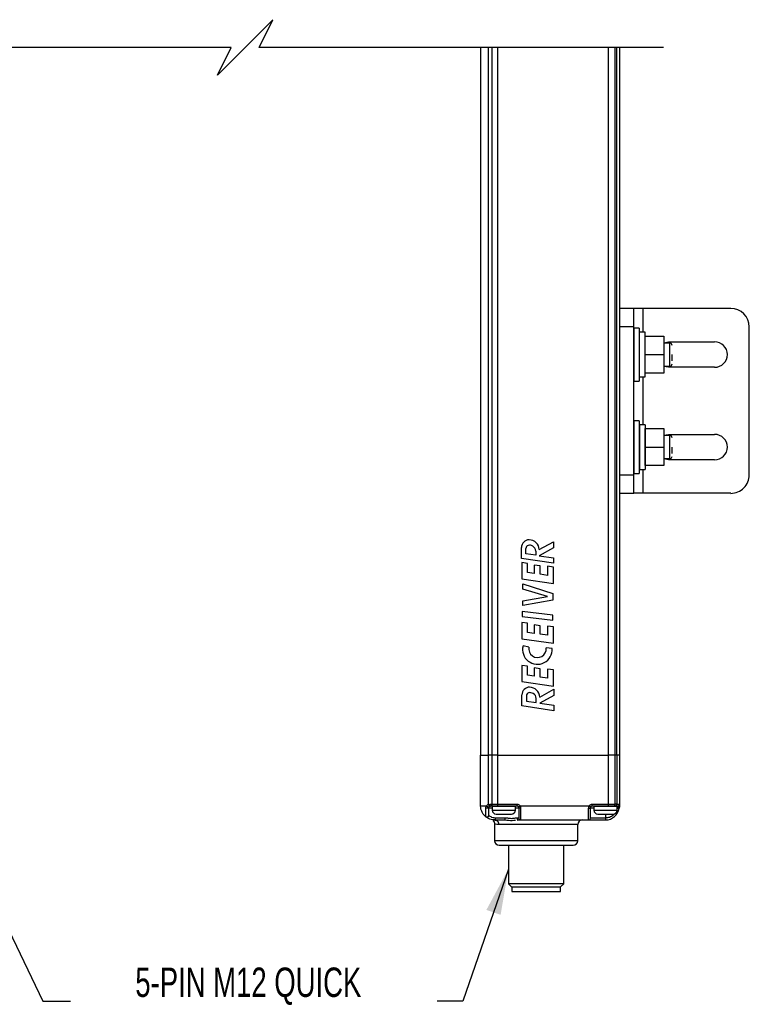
# Model space of a CAD drawing. Header units: inches. Extents: x 0.2 to 10.8, y 0.2 to 8.2.
# Tile 13 of 25: x 4.8 to 6.9, y 2.2 to 5. Entities that reach past the tile are written whole.
import ezdxf

# ---------------------------------------------------------------- set-up
doc = ezdxf.new("R2010")
doc.units = ezdxf.units.IN
doc.header["$MEASUREMENT"] = 0
doc.layers.add('DIMENSIONS', color=140, linetype='Continuous', lineweight=25)
doc.layers.add('TEXT', color=140, linetype='Continuous', lineweight=25)
doc.styles.add('SLDTEXTSTYLE0', font='TXT', dxfattribs={"width": 0.7})
doc.dimstyles.new('SLDDIMSTYLE3', dxfattribs={"dimtxt": 0.18, "dimasz": 0.13, "dimexe": 0, "dimexo": 0.0625, "dimgap": 0, "dimtad": 0, "dimtih": 1, "dimtoh": 1, "dimdec": 0, "dimrnd": 1e-09, "dimzin": 0, "dimdsep": 46, "dimtxsty": 'Standard', "dimsah": 1, "dimcen": 0.09, "dimadec": 0, "dimazin": 0, "dimtfac": 0.13, "dimtdec": 0, "dimtofl": 0, "dimtmove": 0, "dimatfit": 3, "dimfxl": 0, "dimfrac": 2, "dimtolj": 1, "dimtzin": 0, "dimarcsym": 0})

msp = doc.modelspace()

# ---------------------------------------------------------------- linework, layer by layer
for p, q in [((6.105, 4.9407), (6.105, 2.932)), ((6.1277, 2.932), (6.1277, 4.9407)), ((6.1364, 4.9407), (6.1364, 2.932)), ((6.1531, 4.9407), (6.1531, 2.932)), ((6.4681, 2.932), (6.4681, 4.9407)), ((6.4867, 2.932), (6.4867, 4.9407)), ((6.491, 2.932), (6.491, 4.9407)), ((6.4987, 4.9407), (6.4987, 2.932)), ((6.5393, 4.2001), (6.5, 4.2001)), ((6.5, 4.1476), (6.5, 4.2001)), ((6.5393, 4.1476), (6.5393, 4.2001)), ((6.5656, 4.2001), (6.5393, 4.2001)), ((6.8149, 4.2001), (6.5656, 4.2001)), ((6.5656, 4.2001), (6.5656, 4.1323)), ((6.5393, 4.1476), (6.5, 4.1476)), ((6.5, 3.7276), (6.5, 4.1476)), ((6.5393, 3.7276), (6.5393, 4.1476)), ((6.5553, 4.1439), (6.5398, 4.1439)), ((6.5398, 4.1439), (6.5398, 3.9938)), ((6.5553, 4.1439), (6.5553, 4.0689)), ((6.8674, 3.7276), (6.8674, 4.1476)), ((6.5717, 4.1323), (6.5559, 4.1323)), ((6.5559, 4.0054), (6.5559, 4.1323)), ((6.5717, 4.0689), (6.5717, 4.1323)), ((6.5719, 4.0689), (6.5719, 4.1213)), ((6.5719, 4.1213), (6.6244, 4.1213)), ((6.6244, 4.1213), (6.6244, 4.0689)), ((6.5, 4.1017), (6.4987, 4.1017)), ((6.5398, 4.1017), (6.5393, 4.1017)), ((6.5559, 4.1017), (6.5553, 4.1017)), ((6.5719, 4.1017), (6.5717, 4.1017)), ((6.6244, 4.1024), (6.6378, 4.1049)), ((6.6417, 4.1017), (6.6244, 4.1017)), ((6.6378, 4.1049), (6.769, 4.1049)), ((6.6417, 4.0689), (6.6417, 4.1017)), ((6.5553, 4.0689), (6.5553, 3.9938)), ((6.5717, 4.0054), (6.5717, 4.0689)), ((6.5719, 4.0164), (6.5719, 4.0689)), ((6.5719, 4.0689), (6.6244, 4.0689)), ((6.6244, 4.0689), (6.6244, 4.0164)), ((6.6417, 4.036), (6.6417, 4.0689)), ((6.6483, 4.0509), (6.6483, 4.0689)), ((6.4987, 4.036), (6.5, 4.036)), ((6.5393, 4.036), (6.5398, 4.036)), ((6.5553, 4.036), (6.5559, 4.036)), ((6.5717, 4.036), (6.5719, 4.036)), ((6.6244, 4.036), (6.6417, 4.036)), ((6.6378, 4.0328), (6.6244, 4.0353)), ((6.769, 4.0328), (6.6378, 4.0328)), ((6.5559, 4.0054), (6.5717, 4.0054)), ((6.5656, 4.0054), (6.5656, 3.8699)), ((6.6244, 4.0164), (6.5719, 4.0164)), ((6.5398, 3.9938), (6.5553, 3.9938)), ((6.5553, 3.8814), (6.5398, 3.8814)), ((6.5398, 3.8814), (6.5398, 3.7314)), ((6.5553, 3.8814), (6.5553, 3.8064)), ((6.5717, 3.8699), (6.5559, 3.8699)), ((6.5559, 3.8699), (6.5559, 3.7429)), ((6.5717, 3.8699), (6.5717, 3.8064)), ((6.5719, 3.8064), (6.5719, 3.8589)), ((6.5719, 3.8589), (6.6244, 3.8589)), ((6.6244, 3.8589), (6.6244, 3.8064)), ((6.5, 3.8392), (6.4987, 3.8392)), ((6.5398, 3.8392), (6.5393, 3.8392)), ((6.5559, 3.8392), (6.5553, 3.8392)), ((6.5719, 3.8392), (6.5717, 3.8392)), ((6.6244, 3.8399), (6.6378, 3.8425)), ((6.6417, 3.8392), (6.6244, 3.8392)), ((6.6378, 3.8425), (6.769, 3.8425)), ((6.6417, 3.8064), (6.6417, 3.8392)), ((6.5553, 3.8064), (6.5553, 3.7314)), ((6.5717, 3.8064), (6.5717, 3.7429)), ((6.5719, 3.7539), (6.5719, 3.8064)), ((6.5719, 3.8064), (6.6244, 3.8064)), ((6.6244, 3.8064), (6.6244, 3.7539)), ((6.6417, 3.7736), (6.6417, 3.8064)), ((6.6483, 3.7884), (6.6483, 3.8064)), ((6.4987, 3.7736), (6.5, 3.7736)), ((6.5393, 3.7736), (6.5398, 3.7736)), ((6.5553, 3.7736), (6.5559, 3.7736)), ((6.5717, 3.7736), (6.5719, 3.7736)), ((6.6244, 3.7736), (6.6417, 3.7736)), ((6.6378, 3.7703), (6.6244, 3.7729)), ((6.6244, 3.7539), (6.5719, 3.7539)), ((6.769, 3.7703), (6.6378, 3.7703)), ((6.5, 3.7276), (6.5393, 3.7276)), ((6.5, 3.6752), (6.5, 3.7276)), ((6.5393, 3.6752), (6.5393, 3.7276)), ((6.5398, 3.7314), (6.5553, 3.7314)), ((6.5559, 3.7429), (6.5717, 3.7429)), ((6.5656, 3.7429), (6.5656, 3.6752)), ((6.5, 3.6752), (6.5393, 3.6752)), ((6.5656, 3.6752), (6.5393, 3.6752)), ((6.8149, 3.6752), (6.5656, 3.6752)), ((6.2209, 3.49), (6.2209, 3.5212)), ((6.2715, 3.5154), (6.3113, 3.5375)), ((6.3113, 3.5375), (6.3113, 3.5201)), ((6.2336, 3.5036), (6.2336, 3.519)), ((6.2612, 3.4994), (6.2336, 3.5036)), ((6.2612, 3.5114), (6.2612, 3.4994)), ((6.3113, 3.5201), (6.2714, 3.4979)), ((6.2714, 3.4979), (6.3113, 3.4919)), ((6.3113, 3.4765), (6.2209, 3.49)), ((6.2216, 3.4785), (6.2216, 3.4325)), ((6.2383, 3.4762), (6.2216, 3.4785)), ((6.2383, 3.4504), (6.2383, 3.4762)), ((6.2573, 3.4715), (6.2573, 3.4477)), ((6.274, 3.4691), (6.2573, 3.4715)), ((6.274, 3.4453), (6.274, 3.4691)), ((6.2947, 3.4681), (6.2947, 3.4423)), ((6.3114, 3.4657), (6.2947, 3.4681)), ((6.3113, 3.4919), (6.3113, 3.4765)), ((6.3114, 3.4197), (6.3114, 3.4657)), ((6.2573, 3.4477), (6.2383, 3.4504)), ((6.2947, 3.4423), (6.274, 3.4453)), ((6.2216, 3.4325), (6.3114, 3.4197)), ((6.2245, 3.418), (6.3101, 3.3908)), ((6.2248, 3.4034), (6.2245, 3.418)), ((6.2245, 3.3705), (6.2951, 3.3822)), ((6.2951, 3.3822), (6.2248, 3.4034)), ((6.3101, 3.3908), (6.3101, 3.3718)), ((6.3101, 3.3718), (6.2245, 3.3571)), ((6.2245, 3.3571), (6.2245, 3.3705)), ((6.2227, 3.3395), (6.2227, 3.326)), ((6.3101, 3.3292), (6.2227, 3.3395)), ((6.2227, 3.326), (6.3101, 3.3156)), ((6.3101, 3.3156), (6.3101, 3.3292)), ((6.2216, 3.3086), (6.2216, 3.2626)), ((6.2383, 3.3062), (6.2216, 3.3086)), ((6.2383, 3.2804), (6.2383, 3.3062)), ((6.2573, 3.3016), (6.2573, 3.2777)), ((6.274, 3.2992), (6.2573, 3.3016)), ((6.274, 3.2754), (6.274, 3.2992)), ((6.2947, 3.2982), (6.2947, 3.2724)), ((6.3114, 3.2958), (6.2947, 3.2982)), ((6.2573, 3.2777), (6.2383, 3.2804)), ((6.2947, 3.2724), (6.274, 3.2754)), ((6.3114, 3.2498), (6.3114, 3.2958)), ((6.2216, 3.2626), (6.3114, 3.2498)), ((6.2419, 3.2386), (6.2252, 3.242)), ((6.3082, 3.2343), (6.2909, 3.2365)), ((6.2216, 3.1869), (6.2216, 3.1409)), ((6.2383, 3.1846), (6.2216, 3.1869)), ((6.2383, 3.1587), (6.2383, 3.1846)), ((6.2573, 3.156), (6.2383, 3.1587)), ((6.2573, 3.1799), (6.2573, 3.156)), ((6.274, 3.1775), (6.2573, 3.1799)), ((6.274, 3.1537), (6.274, 3.1775)), ((6.2947, 3.1765), (6.2947, 3.1507)), ((6.3114, 3.1741), (6.2947, 3.1765)), ((6.3114, 3.1281), (6.3114, 3.1741)), ((6.2216, 3.1409), (6.3114, 3.1281)), ((6.2947, 3.1507), (6.274, 3.1537)), ((6.2221, 3.0718), (6.2221, 3.1029)), ((6.2727, 3.0971), (6.3126, 3.1192)), ((6.3126, 3.1192), (6.3126, 3.1018)), ((6.2348, 3.1008), (6.2348, 3.0853)), ((6.2348, 3.0853), (6.2625, 3.0811)), ((6.2625, 3.0811), (6.2625, 3.0931)), ((6.3126, 3.1018), (6.2726, 3.0796)), ((6.2726, 3.0796), (6.3126, 3.0736)), ((6.3126, 3.0582), (6.2221, 3.0718)), ((6.3126, 3.0736), (6.3126, 3.0582)), ((6.105, 2.7877), (6.105, 2.932)), ((6.105, 2.932), (6.1277, 2.932)), ((6.1277, 2.7924), (6.1277, 2.932)), ((6.1364, 2.932), (6.1277, 2.932)), ((6.1364, 2.932), (6.1364, 2.7929)), ((6.1531, 2.932), (6.1364, 2.932)), ((6.1531, 2.932), (6.1531, 2.7929)), ((6.1531, 2.932), (6.4681, 2.932)), ((6.4681, 2.7929), (6.4681, 2.932)), ((6.4867, 2.932), (6.4681, 2.932)), ((6.4867, 2.7929), (6.4867, 2.932)), ((6.491, 2.932), (6.4867, 2.932)), ((6.491, 2.932), (6.491, 2.7929)), ((6.4987, 2.932), (6.491, 2.932)), ((6.4987, 2.932), (6.4987, 2.7929)), ((6.1277, 2.7924), (6.131, 2.7929)), ((6.1279, 2.7616), (6.1279, 2.7824)), ((6.1279, 2.7824), (6.1378, 2.7824)), ((6.131, 2.7929), (6.1364, 2.7929)), ((6.1316, 2.7874), (6.1332, 2.7877)), ((6.1387, 2.7877), (6.1332, 2.7877)), ((6.1364, 2.7929), (6.1531, 2.7929)), ((6.1378, 2.7867), (6.1378, 2.7758)), ((6.2034, 2.7867), (6.1378, 2.7867)), ((6.1378, 2.7758), (6.2034, 2.7758)), ((6.1531, 2.7877), (6.1387, 2.7877)), ((6.1476, 2.787), (6.1476, 2.7867)), ((6.1936, 2.787), (6.1476, 2.787)), ((6.1531, 2.7929), (6.208, 2.7929)), ((6.1531, 2.7929), (6.1531, 2.7877)), ((6.208, 2.7877), (6.1531, 2.7877)), ((6.1935, 2.7867), (6.1936, 2.787)), ((6.1936, 2.787), (6.1936, 2.7877)), ((6.2034, 2.7758), (6.2034, 2.7867)), ((6.2034, 2.7824), (6.2132, 2.7824)), ((6.208, 2.7929), (6.208, 2.7877)), ((6.2132, 2.7824), (6.2132, 2.7536)), ((6.4128, 2.7877), (6.2171, 2.7877)), ((6.2185, 2.7816), (6.2185, 2.7483)), ((6.4114, 2.7483), (6.4114, 2.7816)), ((6.4167, 2.7536), (6.4167, 2.7824)), ((6.4167, 2.7824), (6.4265, 2.7824)), ((6.4219, 2.7877), (6.4219, 2.7929)), ((6.4219, 2.7929), (6.4681, 2.7929)), ((6.4681, 2.7877), (6.4219, 2.7877)), ((6.4265, 2.7867), (6.4265, 2.7758)), ((6.4921, 2.7867), (6.4265, 2.7867)), ((6.4265, 2.7758), (6.4921, 2.7758)), ((6.4363, 2.7877), (6.4363, 2.787)), ((6.4363, 2.787), (6.4364, 2.7867)), ((6.4655, 2.787), (6.4363, 2.787)), ((6.4681, 2.7877), (6.4681, 2.7929)), ((6.4681, 2.7929), (6.4867, 2.7929)), ((6.483, 2.7877), (6.4681, 2.7877)), ((6.4823, 2.7867), (6.4823, 2.787)), ((6.4873, 2.7877), (6.483, 2.7877)), ((6.491, 2.7929), (6.4867, 2.7929)), ((6.4934, 2.7877), (6.4873, 2.7877)), ((6.491, 2.7929), (6.4987, 2.7929)), ((6.4921, 2.7758), (6.4921, 2.7867)), ((6.4921, 2.7824), (6.493, 2.7824)), ((6.493, 2.7824), (6.4921, 2.7797)), ((6.4934, 2.7877), (6.4934, 2.7851)), ((6.4987, 2.7929), (6.4987, 2.7877)), ((6.1196, 2.7571), (6.1194, 2.7576)), ((6.1195, 2.7571), (6.1206, 2.7564)), ((6.1279, 2.7616), (6.1278, 2.7604)), ((6.1279, 2.7616), (6.1278, 2.7604)), ((6.1281, 2.7612), (6.1279, 2.7616)), ((6.1443, 2.7483), (6.1736, 2.7483)), ((6.1732, 2.7536), (6.1472, 2.7536)), ((6.1487, 2.7649), (6.1925, 2.7649)), ((6.2132, 2.7536), (6.208, 2.7536)), ((6.2084, 2.748), (6.2126, 2.7483)), ((6.2126, 2.7483), (6.2185, 2.7483)), ((6.2185, 2.7483), (6.4114, 2.7483)), ((6.4114, 2.7483), (6.4593, 2.7483)), ((6.4593, 2.7536), (6.4167, 2.7536)), ((6.4374, 2.7649), (6.4812, 2.7649)), ((6.4593, 2.7649), (6.4593, 2.7536)), ((6.4593, 2.7536), (6.4593, 2.7483)), ((6.1443, 2.7369), (6.1443, 2.6893)), ((6.3806, 2.7352), (6.1562, 2.7352)), ((6.3806, 2.6893), (6.3806, 2.7352)), ((6.3806, 2.6893), (6.1443, 2.6893)), ((6.3674, 2.6761), (6.1575, 2.6761)), ((6.1981, 2.6761), (6.1608, 2.6761)), ((6.1837, 2.6761), (6.1837, 2.5672)), ((6.2625, 2.6761), (6.1981, 2.6761)), ((6.3268, 2.6761), (6.2625, 2.6761)), ((6.3642, 2.6761), (6.3268, 2.6761)), ((6.3412, 2.5672), (6.3412, 2.6761)), ((6.1837, 2.5672), (6.1929, 2.558)), ((6.3412, 2.5672), (6.1837, 2.5672)), ((6.1929, 2.558), (6.2625, 2.558)), ((6.1936, 2.558), (6.1936, 2.5449)), ((6.1936, 2.5449), (6.3314, 2.5449)), ((6.2625, 2.558), (6.332, 2.558)), ((6.3314, 2.5449), (6.3314, 2.558)), ((6.332, 2.558), (6.3412, 2.5672))]:
    msp.add_line(p, q)
at = {"flags": 128}
for points in [[(6.1111, 2.7877), (6.1092, 2.7877), (6.106, 2.7877), (6.105, 2.7877)], [(6.121, 2.7877), (6.1143, 2.7877), (6.1111, 2.7877)], [(6.1194, 2.7576), (6.1194, 2.7604), (6.1194, 2.7657), (6.1194, 2.773), (6.1194, 2.7816)], [(6.1279, 2.7824), (6.128, 2.7835), (6.1283, 2.7842)], [(6.1285, 2.7847), (6.1288, 2.7853), (6.1292, 2.7858)], [(6.131, 2.7929), (6.131, 2.7919), (6.1311, 2.7909), (6.1313, 2.79), (6.1316, 2.7892), (6.132, 2.7886), (6.1323, 2.7881), (6.1328, 2.7878), (6.1332, 2.7877)], [(6.1313, 2.7873), (6.1322, 2.7876), (6.1332, 2.7877)], [(6.1387, 2.7877), (6.1382, 2.7878), (6.1378, 2.7881), (6.1374, 2.7886), (6.1371, 2.7892), (6.1368, 2.79), (6.1366, 2.7909), (6.1365, 2.7919), (6.1364, 2.7929)], [(6.2171, 2.7877), (6.2153, 2.7867), (6.2139, 2.7858), (6.2129, 2.7853), (6.2125, 2.7851)], [(6.493, 2.7824), (6.495, 2.7821), (6.4967, 2.7819), (6.4978, 2.7817), (6.4982, 2.7816)]]:
    msp.add_lwpolyline(points, dxfattribs=at)
for centre, radius, start, end in [((6.8149, 4.1476), 0.0525, 0.0002, 90), ((6.6417, 4.0951), 0.00656, 359.9998, 89.9993), ((6.769, 4.0689), 0.0361, 270, 90), ((6.6417, 4.0426), 0.00656, 270.0007, 0.0002), ((6.6417, 3.8326), 0.00656, 359.9986, 90.0022), ((6.769, 3.8064), 0.0361, 270, 90), ((6.6417, 3.7801), 0.00656, 270.0007, 359.9985), ((6.8149, 3.7276), 0.0525, 269.9997, 0.0002), ((6.2427, 3.5215), 0.0218, 90.0001, 180.8016), ((6.242, 3.519), 0.00847, 103.6953, 179.9996), ((6.244, 3.5116), 0.0162, 57.563, 104.2222), ((6.2416, 3.5135), 0.0299, 3.6639, 87.9237), ((6.2458, 3.5114), 0.0155, 359.9996, 63.4593), ((6.2661, 3.2321), 0.0421, 166.3597, 3.0568), ((6.2662, 3.2338), 0.0248, 168.6703, 6.2669), ((6.244, 3.1032), 0.0218, 90.0002, 180.8014), ((6.2433, 3.1008), 0.00847, 103.6953, 179.9996), ((6.2452, 3.0933), 0.0162, 57.5621, 104.2247), ((6.2429, 3.0952), 0.0299, 3.6633, 87.9245), ((6.247, 3.0931), 0.0155, 359.9996, 63.4593), ((6.1487, 2.7758), 0.0109, 180.0004, 269.9996), ((6.1925, 2.7758), 0.0109, 270.0004, 359.9996), ((6.208, 2.7824), 0.00525, 29.9968, 90.0025), ((6.4219, 2.7824), 0.00525, 150.0071, 179.9922), ((6.4219, 2.7824), 0.00525, 89.9991, 149.9984), ((6.4374, 2.7758), 0.0109, 180, 270), ((6.4593, 2.7877), 0.0394, 270, 351.1501), ((6.4812, 2.7758), 0.0109, 270, 0), ((6.482, 2.7923), 0.00469, 281.4223, 8.0505), ((6.4863, 2.7923), 0.00469, 281.4243, 8.0486), ((6.4934, 2.7929), 0.00525, 269.9998, 0.0013), ((6.1946, 2.7523), 0.0214, 176.4945, 190.6234), ((6.2185, 2.7536), 0.00525, 179.9999, 270.0011), ((6.3937, 2.7352), 0.0131, 90.0004, 180.0001), ((6.4114, 2.7536), 0.00525, 269.998, 0.001), ((6.1575, 2.6893), 0.0131, 180.0003, 269.9995), ((6.3674, 2.6893), 0.0131, 270.0007, 359.9993)]:
    msp.add_arc(centre, radius, start, end)
for points, knots in [([(6.1196, 2.7571), (6.1174, 2.7591), (6.1131, 2.763), (6.1086, 2.7706), (6.1055, 2.7789), (6.1052, 2.7848), (6.105, 2.7877)], [0, 0, 0, 0, 0.25, 0.5, 0.750003, 1, 1, 1, 1]), ([(6.1194, 2.7816), (6.1194, 2.7827), (6.1196, 2.7848), (6.1205, 2.7867), (6.121, 2.7877)], [0, 0, 0, 0, 0.492637, 1, 1, 1, 1]), ([(6.1279, 2.7824), (6.1279, 2.7823), (6.1277, 2.782), (6.127, 2.7818), (6.1261, 2.7816), (6.1249, 2.7815), (6.1235, 2.7814), (6.1221, 2.7814), (6.1207, 2.7815), (6.1198, 2.7816), (6.1194, 2.7816)], [0, 0, 0, 0, 0.040325, 0.115337, 0.226629, 0.367374, 0.527339, 0.694479, 0.856102, 1, 1, 1, 1]), ([(6.121, 2.7877), (6.1218, 2.7887), (6.1236, 2.7909), (6.1263, 2.7919), (6.1277, 2.7924)], [0, 0, 0, 0, 0.47439, 1, 1, 1, 1]), ([(6.1286, 2.7851), (6.1285, 2.7849), (6.1283, 2.7847), (6.1276, 2.7846), (6.1267, 2.7847), (6.1256, 2.785), (6.1243, 2.7855), (6.1231, 2.7862), (6.1219, 2.7869), (6.1213, 2.7874), (6.121, 2.7877)], [0, 0, 0, 0, 0.048972, 0.120427, 0.226129, 0.367081, 0.532641, 0.70452, 0.864328, 1, 1, 1, 1]), ([(6.1316, 2.7874), (6.1313, 2.7874), (6.1307, 2.7874), (6.1301, 2.7879), (6.1295, 2.7885), (6.129, 2.7893), (6.1285, 2.7903), (6.128, 2.7913), (6.1278, 2.7921), (6.1277, 2.7924)], [0, 0, 0, 0, 0.128506, 0.224932, 0.348519, 0.497015, 0.662563, 0.834019, 1, 1, 1, 1]), ([(6.1279, 2.7824), (6.128, 2.7829), (6.128, 2.7838), (6.1284, 2.7846), (6.1286, 2.7851)], [0, 0, 0, 0, 0.473044, 1, 1, 1, 1]), ([(6.1286, 2.7851), (6.129, 2.7856), (6.1296, 2.7864), (6.1307, 2.7871), (6.1313, 2.7873), (6.1315, 2.7874), (6.1316, 2.7874)], [0, 0, 0, 0, 0.485495, 0.833198, 0.939311, 1, 1, 1, 1]), ([(6.208, 2.7929), (6.2089, 2.7929), (6.2107, 2.7927), (6.2133, 2.7916), (6.2155, 2.79), (6.2166, 2.7884), (6.2171, 2.7877)], [0, 0, 0, 0, 0.249218, 0.499944, 0.74922, 1, 1, 1, 1]), ([(6.2125, 2.7851), (6.2127, 2.7846), (6.2132, 2.7838), (6.2132, 2.7829), (6.2132, 2.7824)], [0, 0, 0, 0, 0.513298, 1, 1, 1, 1]), ([(6.2185, 2.7816), (6.2178, 2.7816), (6.2166, 2.7816), (6.215, 2.7819), (6.2138, 2.7819), (6.2134, 2.7823), (6.2132, 2.7824)], [0, 0, 0, 0, 0.372554, 0.68991, 0.90637, 1, 1, 1, 1]), ([(6.2171, 2.7877), (6.2175, 2.7867), (6.2183, 2.7848), (6.2184, 2.7827), (6.2185, 2.7816)], [0, 0, 0, 0, 0.4962591, 1, 1, 1, 1]), ([(6.4114, 2.7816), (6.4115, 2.7827), (6.4116, 2.7848), (6.4124, 2.7867), (6.4128, 2.7877)], [0, 0, 0, 0, 0.503741, 1, 1, 1, 1]), ([(6.4114, 2.7816), (6.4121, 2.7816), (6.4133, 2.7816), (6.4149, 2.7819), (6.4161, 2.7819), (6.4165, 2.7823), (6.4167, 2.7824)], [0, 0, 0, 0, 0.372553, 0.689918, 0.906378, 1, 1, 1, 1]), ([(6.4128, 2.7877), (6.4133, 2.7884), (6.4144, 2.79), (6.4166, 2.7916), (6.4191, 2.7927), (6.421, 2.7929), (6.4219, 2.7929)], [0, 0, 0, 0, 0.249214, 0.499945, 0.749228, 1, 1, 1, 1]), ([(6.4174, 2.7851), (6.4172, 2.7851), (6.4168, 2.7854), (6.4159, 2.7859), (6.4145, 2.7867), (6.4134, 2.7873), (6.4128, 2.7877)], [0, 0, 0, 0, 0.076107, 0.292898, 0.617324, 1, 1, 1, 1]), ([(6.4167, 2.7824), (6.4167, 2.7829), (6.4167, 2.7838), (6.4172, 2.7846), (6.4174, 2.7851)], [0, 0, 0, 0, 0.486666, 1, 1, 1, 1]), ([(6.4934, 2.7851), (6.4934, 2.7846), (6.4934, 2.7837), (6.4931, 2.7829), (6.493, 2.7824)], [0, 0, 0, 0, 0.490204, 1, 1, 1, 1]), ([(6.4934, 2.7851), (6.4941, 2.7851), (6.4954, 2.7852), (6.497, 2.7857), (6.4983, 2.7865), (6.4986, 2.7873), (6.4987, 2.7877)], [0, 0, 0, 0, 0.319602, 0.603867, 0.828868, 1, 1, 1, 1]), ([(6.4987, 2.7877), (6.4987, 2.7867), (6.4986, 2.7847), (6.4983, 2.7827), (6.4982, 2.7816)], [0, 0, 0, 0, 0.481052, 1, 1, 1, 1]), ([(6.1194, 2.7576), (6.1198, 2.7573), (6.1206, 2.7568), (6.122, 2.7564), (6.1235, 2.7564), (6.125, 2.7569), (6.1262, 2.7577), (6.1272, 2.7588), (6.1278, 2.7602), (6.1279, 2.7611), (6.1279, 2.7616)], [0, 0, 0, 0, 0.12518, 0.250667, 0.376252, 0.501707, 0.626841, 0.75155, 0.875886, 1, 1, 1, 1]), ([(6.1281, 2.7612), (6.1281, 2.7607), (6.128, 2.7598), (6.1274, 2.7585), (6.1265, 2.7573), (6.1251, 2.7564), (6.1236, 2.7559), (6.122, 2.7559), (6.1206, 2.7563), (6.1199, 2.7568), (6.1196, 2.7571)], [0, 0, 0, 0, 0.107585, 0.229013, 0.361757, 0.500852, 0.639752, 0.772, 0.892862, 1, 1, 1, 1]), ([(6.1443, 2.7483), (6.1412, 2.7485), (6.1355, 2.7489), (6.1281, 2.7516), (6.123, 2.7544), (6.1205, 2.7564), (6.1196, 2.7571)], [0, 0, 0, 0, 0.350454, 0.642661, 0.867088, 1, 1, 1, 1]), ([(6.1472, 2.7536), (6.1448, 2.7537), (6.1403, 2.7541), (6.1347, 2.7564), (6.1308, 2.7589), (6.1288, 2.7605), (6.1281, 2.7612)], [0, 0, 0, 0, 0.344952, 0.636141, 0.863499, 1, 1, 1, 1]), ([(6.1409, 2.7477), (6.1409, 2.7477), (6.1393, 2.7474), (6.1409, 2.7455), (6.1425, 2.7436)], [0, 0, 0, 0, 0.040034, 1, 1, 1, 1]), ([(6.1405, 2.7461), (6.1411, 2.7454), (6.1423, 2.7441), (6.1439, 2.741), (6.1442, 2.7384), (6.1443, 2.7367)], [0, 0, 0, 0, 0.263588, 0.521558, 1, 1, 1, 1]), ([(6.1443, 2.7483), (6.1447, 2.7484), (6.1456, 2.7486), (6.1465, 2.7499), (6.1471, 2.7516), (6.1472, 2.7529), (6.1472, 2.7536)], [0, 0, 0, 0, 0.180795, 0.408009, 0.688024, 1, 1, 1, 1]), ([(6.1443, 2.7483), (6.1458, 2.7481), (6.1482, 2.7479), (6.1509, 2.7462), (6.1528, 2.7445), (6.1543, 2.7424), (6.1558, 2.7393), (6.156, 2.7368), (6.1562, 2.7352)], [0, 0, 0, 0, 0.227632, 0.352665, 0.48297, 0.616115, 0.748957, 1, 1, 1, 1]), ([(6.208, 2.7536), (6.2063, 2.7533), (6.2014, 2.7526), (6.1944, 2.7514), (6.1885, 2.752), (6.1848, 2.7524), (6.1802, 2.7531), (6.1761, 2.7534), (6.1732, 2.7536)], [0, 0, 0, 0, 0.146958, 0.429105, 0.600549, 0.654017, 0.752701, 1, 1, 1, 1]), ([(6.1736, 2.7483), (6.1806, 2.7475), (6.1907, 2.7464), (6.2008, 2.7474), (6.2039, 2.7477)], [0, 0, 0, 0, 0.696395, 1, 1, 1, 1]), ([(6.208, 2.7536), (6.2081, 2.7529), (6.2082, 2.7515), (6.2093, 2.7498), (6.2108, 2.7486), (6.212, 2.7484), (6.2126, 2.7483)], [0, 0, 0, 0, 0.264813, 0.521217, 0.765196, 1, 1, 1, 1]), ([(6.4846, 2.7655), (6.4836, 2.7642), (6.4802, 2.7596), (6.4711, 2.7549), (6.4632, 2.754), (6.4593, 2.7536)], [0, 0, 0, 0, 0.16843, 0.597527, 1, 1, 1, 1]), ([(6.1562, 2.7352), (6.1544, 2.7352), (6.1525, 2.7353), (6.1486, 2.7358), (6.1464, 2.7364), (6.1443, 2.7369)], [0, 0, 0, 0, 0.431962, 0.474996, 1, 1, 1, 1])]:
    msp.add_open_spline(points, degree=3, knots=knots)
at = {"layer": 'DIMENSIONS', "color": 140}
for p, q in [((5.5153, 5.0194), (5.4366, 4.9407)), ((5.476, 4.9407), (5.5153, 5.0194)), ((5.3972, 4.9407), (4.2495, 4.9407)), ((5.4366, 4.9407), (5.3579, 4.862)), ((5.3579, 4.862), (5.3972, 4.9407)), ((6.6237, 4.9407), (5.476, 4.9407))]:
    msp.add_line(p, q, dxfattribs=at)

# ---------------------------------------------------------------- texts
at = {"layer": 'TEXT', "insert": (5.4456, 2.3292), "char_height": 0.083333, "attachment_point": 2, "style": 'SLDTEXTSTYLE0'}
msp.add_mtext('5-PIN M12 QUICK', dxfattribs=at)
msp.add_mtext('5-PIN M12 QUICK', dxfattribs=at)

# ---------------------------------------------------------------- leaders
at = {"layer": 'TEXT'}
for points in [[(6.1837, 2.6087), (6.0548, 2.2337), (5.9816, 2.2337)], [(4.6895, 2.5936), (4.8625, 2.2337), (4.9405, 2.2337)]]:
    msp.add_leader(points, dimstyle='SLDDIMSTYLE3', dxfattribs=at)

doc.saveas('drawing.dxf')
